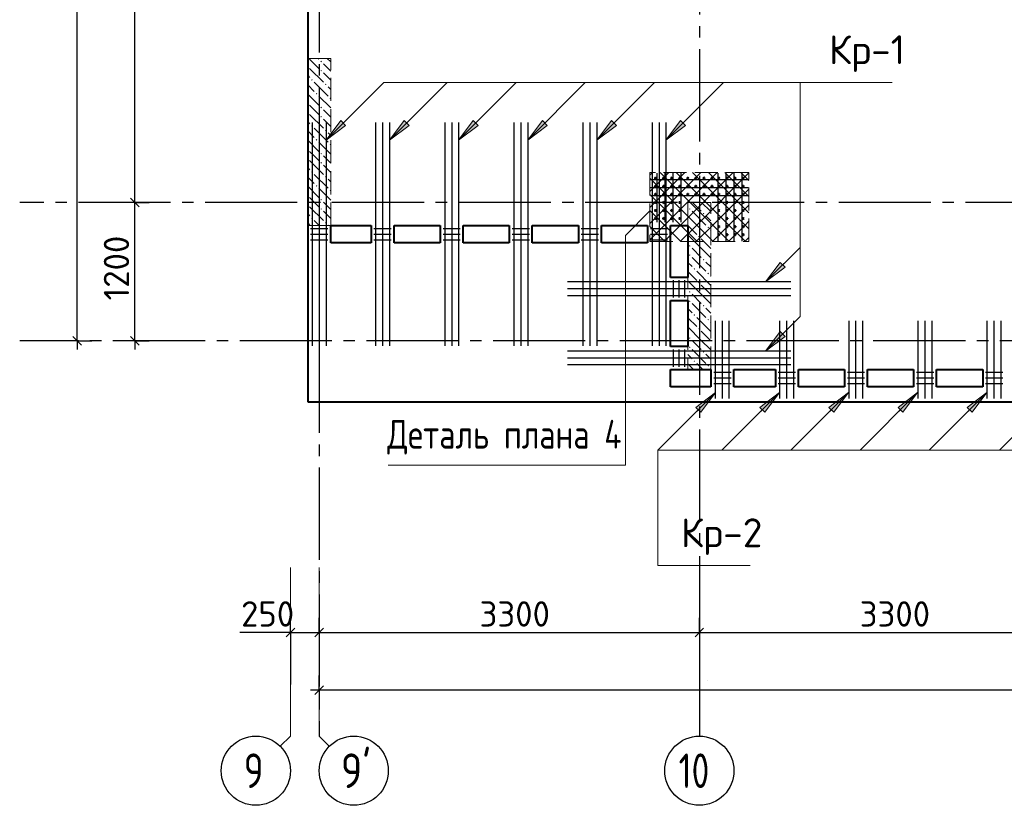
# Model space of a CAD drawing. Header units: millimetres. Extents: x 40580 to 1930067, y -240640 to 81020.
# Tile 53 of 256: x 337896 to 346444, y -223682 to -216867. Entities that reach past the tile are written whole.
import ezdxf

# ---------------------------------------------------------------- set-up
doc = ezdxf.new("R2010")
doc.units = ezdxf.units.MM
for name, pattern in [('______2', [270, 200, -70]), ('______5', [1100, 800, -100, 100, -100]), ('CENTER', [2, 1.25, -0.25, 0.25, -0.25])]:
    doc.linetypes.add(name, pattern=pattern)
for name, color, linetype, lineweight in [('S1 Стержни арматуры фон', 7, 'Continuous', 25), ('Standard', 7, 'Continuous', 25), ('Вспомогательная арматура', 52, 'Continuous', 25), ('ОСИ', 7, 'CENTER', 15), ('Основная', 7, 'Continuous', 40), ('Позиционная метка номер позиции', 7, 'Continuous', 13), ('Поперечное армирование AW фон', 7, 'Continuous', 25), ('Примечания', 7, 'Continuous', 13)]:
    doc.layers.add(name, color=color, linetype=linetype, lineweight=lineweight)
doc.layers.add('ЖБ Пилон', color=7, linetype='______2', lineweight=13, true_color=0xa0a0a0)
doc.layers.add('Размерная выноска', color=7, linetype='Continuous')
doc.styles.add('GOST 2.304', font='isocpeur.ttf', dxfattribs={"width": 0.8})
doc.styles.add('ISOCPEUR', font='isocpeur.ttf')

msp = doc.modelspace()

# ---------------------------------------------------------------- hatches: boundary and pattern name
at = {"layer": 'ЖБ Пилон', "linetype": 'Continuous', "lineweight": -3, "transparency": 33554687}
for points in [[(340396.1, -217265.7), (340399.5, -217269.2), (340396.1, -217272.6)], [(340506.5, -217229.2), (340513, -217222.7), (340519.5, -217229.2), (340513, -217235.7)], [(340506.5, -217309.2), (340513, -217302.7), (340519.5, -217309.2), (340513, -217315.7)], [(340426.5, -217389.2), (340433, -217382.7), (340439.5, -217389.2), (340433, -217395.7)], [(340546.5, -217429.2), (340553, -217422.7), (340559.5, -217429.2), (340553, -217435.7)], [(340466.5, -217509.2), (340473, -217502.7), (340479.5, -217509.2), (340473, -217515.7)], [(340396.1, -217585.7), (340399.5, -217589.2), (340396.1, -217592.6)], [(340586.5, -217549.2), (340593, -217542.7), (340596.1, -217545.7), (340596.1, -217552.6), (340593, -217555.7)], [(340396.1, -217665.7), (340399.5, -217669.2), (340396.1, -217672.6)], [(340506.5, -217629.2), (340513, -217622.7), (340519.5, -217629.2), (340513, -217635.7)], [(340506.5, -217709.2), (340513, -217702.7), (340519.5, -217709.2), (340513, -217715.7)], [(340426.5, -217789.2), (340433, -217782.7), (340439.5, -217789.2), (340433, -217795.7)], [(340546.5, -217829.2), (340553, -217822.7), (340559.5, -217829.2), (340553, -217835.7)], [(340466.5, -217909.2), (340473, -217902.7), (340479.5, -217909.2), (340473, -217915.7)], [(340586.5, -217949.2), (340593, -217942.7), (340596.1, -217945.7), (340596.1, -217952.6), (340593, -217955.7)], [(340396.1, -217985.7), (340399.5, -217989.2), (340396.1, -217992.6)], [(340506.5, -218029.2), (340513, -218022.7), (340519.5, -218029.2), (340513, -218035.7)], [(340396.1, -218065.7), (340399.5, -218069.2), (340396.1, -218072.6)], [(340506.5, -218109.2), (340513, -218102.7), (340519.5, -218109.2), (340513, -218115.7)], [(340426.5, -218189.2), (340433, -218182.7), (340439.5, -218189.2), (340433, -218195.7)], [(340466.5, -218309.2), (340473, -218302.7), (340479.5, -218309.2), (340473, -218315.7)], [(340546.5, -218229.2), (340553, -218222.7), (340559.5, -218229.2), (340553, -218235.7)], [(340396.1, -218385.7), (340399.5, -218389.2), (340396.1, -218392.6)], [(340586.5, -218349.2), (340593, -218342.7), (340596.1, -218345.7), (340596.1, -218352.6), (340593, -218355.7)], [(340396.1, -218465.7), (340399.5, -218469.2), (340396.1, -218472.6)], [(340506.5, -218429.2), (340513, -218422.7), (340519.5, -218429.2), (340513, -218435.7)], [(340506.5, -218509.2), (340513, -218502.7), (340519.5, -218509.2), (340513, -218515.7)], [(343706.5, -218509.2), (343713, -218502.7), (343719.5, -218509.2), (343713, -218515.7)], [(343826.5, -218549.2), (343833, -218542.7), (343839.5, -218549.2), (343833, -218555.7)], [(340426.5, -218589.2), (340433, -218582.7), (340439.5, -218589.2), (340433, -218595.7)], [(340546.5, -218629.2), (340553, -218622.7), (340559.5, -218629.2), (340553, -218635.7)], [(343746.5, -218629.2), (343753, -218622.7), (343759.5, -218629.2), (343753, -218635.7)], [(343866.5, -218669.2), (343873, -218662.7), (343879.5, -218669.2), (343873, -218675.7)], [(343786.5, -218749.2), (343793, -218742.7), (343799.5, -218749.2), (343793, -218755.7)], [(343706.5, -218829.2), (343713, -218822.7), (343719.5, -218829.2), (343713, -218835.7)], [(343706.5, -218909.2), (343713, -218902.7), (343719.5, -218909.2), (343713, -218915.7)], [(343826.5, -218949.2), (343833, -218942.7), (343839.5, -218949.2), (343833, -218955.7)], [(343746.5, -219029.2), (343753, -219022.7), (343759.5, -219029.2), (343753, -219035.7)], [(343866.5, -219069.2), (343873, -219062.7), (343879.5, -219069.2), (343873, -219075.7)], [(343786.5, -219149.2), (343793, -219142.7), (343799.5, -219149.2), (343793, -219155.7)], [(343706.5, -219229.2), (343713, -219222.7), (343719.5, -219229.2), (343713, -219235.7)], [(343706.5, -219309.2), (343713, -219302.7), (343719.5, -219309.2), (343713, -219315.7)], [(343826.5, -219349.2), (343833, -219342.7), (343839.5, -219349.2), (343833, -219355.7)], [(343746.5, -219429.2), (343753, -219422.7), (343759.5, -219429.2), (343753, -219435.7)], [(343866.5, -219469.2), (343873, -219462.7), (343879.5, -219469.2), (343873, -219475.7)], [(343786.5, -219549.2), (343793, -219542.7), (343799.5, -219549.2), (343793, -219555.7)], [(343706.5, -219629.2), (343713, -219622.7), (343719.5, -219629.2), (343713, -219635.7)], [(343706.5, -219709.2), (343713, -219702.7), (343719.5, -219709.2), (343713, -219715.7)], [(343826.5, -219749.2), (343833, -219742.7), (343839.5, -219749.2), (343833, -219755.7)], [(343746.5, -219829.2), (343753, -219822.7), (343759.5, -219829.2), (343753, -219835.7)], [(343866.5, -219869.2), (343873, -219862.7), (343879.5, -219869.2), (343873, -219875.7)]]:
    msp.add_hatch(color=7, dxfattribs=at).paths.add_polyline_path(points, flags=16)
at = {"layer": 'Позиционная метка номер позиции', "linetype": 'Continuous', "lineweight": 13, "transparency": 33554687}
for points in [[(340725.8, -217784.6), (340556.1, -217911.9), (340683.4, -217742.2)], [(340725.8, -217784.6), (340556.1, -217911.9), (340683.4, -217742.2)], [(341275.8, -217784.6), (341106.1, -217911.9), (341233.4, -217742.2)], [(341875.8, -217784.6), (341706.1, -217911.9), (341833.4, -217742.2)], [(342475.8, -217784.6), (342306.1, -217911.9), (342433.4, -217742.2)], [(343075.8, -217784.6), (342906.1, -217911.9), (343033.4, -217742.2)], [(343675.8, -217784.6), (343506.1, -217911.9), (343633.4, -217742.2)], [(344540.8, -219015), (344371.1, -219142.3), (344498.4, -218972.6)], [(344540.8, -219615), (344371.1, -219742.3), (344498.4, -219572.6)], [(344540.8, -219615), (344371.1, -219742.3), (344498.4, -219572.6)], [(343766.4, -220229.9), (343936.1, -220102.6), (343808.8, -220272.3)], [(344321.4, -220229.9), (344491.1, -220102.6), (344363.8, -220272.3)], [(344921.4, -220229.9), (345091.1, -220102.6), (344963.8, -220272.3)], [(345521.4, -220229.9), (345691.1, -220102.6), (345563.8, -220272.3)], [(346121.4, -220229.9), (346291.1, -220102.6), (346163.8, -220272.3)]]:
    msp.add_hatch(color=7, dxfattribs=at).paths.add_polyline_path(points, flags=16)

# ---------------------------------------------------------------- linework, layer by layer
at = {"color": 7, "linetype": 'Continuous', "lineweight": 50, "transparency": 33554687}
for centre in [(343416.1, -218242.3), (343486.1, -218242.3), (343556.1, -218242.3), (343626.1, -218242.3), (343696.1, -218242.3), (343766.1, -218242.3), (343836.1, -218242.3), (343906.1, -218242.3), (343966.1, -218242.3), (344036.1, -218242.3), (344106.1, -218242.3), (344176.1, -218242.3), (343416.1, -218312.3), (343416.1, -218382.3), (343486.1, -218312.3), (343486.1, -218382.3), (343556.1, -218312.3), (343556.1, -218382.3), (343626.1, -218312.3), (343626.1, -218382.3), (343696.1, -218312.3), (343696.1, -218382.3), (343766.1, -218312.3), (343766.1, -218382.3), (343836.1, -218312.3), (343836.1, -218382.3), (343906.1, -218312.3), (343906.1, -218382.3), (343966.1, -218312.3), (343966.1, -218382.3), (344036.1, -218312.3), (344036.1, -218382.3), (344106.1, -218312.3), (344106.1, -218382.3), (344176.1, -218312.3), (344176.1, -218382.3), (343416.1, -218452.3), (343486.1, -218452.3), (343556.1, -218452.3), (343626.1, -218452.3), (343966.1, -218452.3), (344036.1, -218452.3), (344106.1, -218452.3), (344176.1, -218452.3), (343416.1, -218522.3), (343486.1, -218522.3), (343556.1, -218522.3), (343626.1, -218522.3), (343966.1, -218522.3), (344036.1, -218522.3), (344106.1, -218522.3), (344176.1, -218522.3), (343416.1, -218592.3), (343486.1, -218592.3), (343556.1, -218592.3), (343626.1, -218592.3), (343966.1, -218592.3), (344036.1, -218592.3), (344106.1, -218592.3), (344176.1, -218592.3), (343966.1, -218662.3), (343966.1, -218732.3), (344036.1, -218662.3), (344036.1, -218732.3), (344106.1, -218662.3), (344106.1, -218732.3), (344176.1, -218662.3), (344176.1, -218732.3)]:
    msp.add_circle(centre, 5, dxfattribs=at)
at = {"layer": 'S1 Стержни арматуры фон', "color": 7, "linetype": 'Continuous', "lineweight": -3, "transparency": 33554687}
for p, q in [((340436.1, -217758.3), (340436.1, -219696.3)), ((340436.1, -217758.3), (340436.1, -219696.3)), ((340496.1, -217758.3), (340496.1, -219696.3)), ((340496.1, -217758.3), (340496.1, -219696.3)), ((340556.1, -217758.3), (340556.1, -219696.3)), ((340556.1, -217758.3), (340556.1, -219696.3)), ((340986.1, -217758.3), (340986.1, -219696.3)), ((340986.1, -217758.3), (340986.1, -219696.3)), ((341046.1, -217758.3), (341046.1, -219696.3)), ((341046.1, -217758.3), (341046.1, -219696.3)), ((341106.1, -217758.3), (341106.1, -219696.3)), ((341106.1, -217758.3), (341106.1, -219696.3)), ((341586.1, -217758.3), (341586.1, -219696.3)), ((341586.1, -217758.3), (341586.1, -219696.3)), ((341646.1, -217758.3), (341646.1, -219696.3)), ((341646.1, -217758.3), (341646.1, -219696.3)), ((341706.1, -217758.3), (341706.1, -219696.3)), ((341706.1, -217758.3), (341706.1, -219696.3)), ((342186.1, -217758.3), (342186.1, -219696.3)), ((342186.1, -217758.3), (342186.1, -219696.3)), ((342246.1, -217758.3), (342246.1, -219696.3)), ((342246.1, -217758.3), (342246.1, -219696.3)), ((342306.1, -217758.3), (342306.1, -219696.3)), ((342306.1, -217758.3), (342306.1, -219696.3)), ((342786.1, -217758.3), (342786.1, -219696.3)), ((342786.1, -217758.3), (342786.1, -219696.3)), ((342846.1, -217758.3), (342846.1, -219696.3)), ((342846.1, -217758.3), (342846.1, -219696.3)), ((342906.1, -217758.3), (342906.1, -219696.3)), ((342906.1, -217758.3), (342906.1, -219696.3)), ((343386.1, -217758.3), (343386.1, -219696.3)), ((343386.1, -217758.3), (343386.1, -219696.3)), ((343446.1, -217758.3), (343446.1, -219696.3)), ((343446.1, -217758.3), (343446.1, -219696.3)), ((343506.1, -217758.3), (343506.1, -219696.3)), ((343506.1, -217758.3), (343506.1, -219696.3)), ((344590.1, -219142.3), (342652.1, -219142.3)), ((344590.1, -219142.3), (342652.1, -219142.3)), ((344590.1, -219202.3), (342652.1, -219202.3)), ((344590.1, -219202.3), (342652.1, -219202.3)), ((344590.1, -219262.3), (342652.1, -219262.3)), ((344590.1, -219262.3), (342652.1, -219262.3)), ((343936.1, -220152.2), (343936.1, -219480.2)), ((343996.1, -220152.2), (343996.1, -219480.2)), ((344056.1, -220152.2), (344056.1, -219480.2)), ((344496.1, -220152.2), (344496.1, -219480.2)), ((344556.1, -220152.2), (344556.1, -219480.2)), ((344616.1, -220152.2), (344616.1, -219480.2)), ((345096.1, -220152.2), (345096.1, -219480.2)), ((345156.1, -220152.2), (345156.1, -219480.2)), ((345216.1, -220152.2), (345216.1, -219480.2)), ((345696.1, -220152.2), (345696.1, -219480.2)), ((345756.1, -220152.2), (345756.1, -219480.2)), ((345816.1, -220152.2), (345816.1, -219480.2)), ((346296.1, -220152.2), (346296.1, -219480.2)), ((346356.1, -220152.2), (346356.1, -219480.2)), ((346416.1, -220152.2), (346416.1, -219480.2)), ((344590.1, -219742.3), (342652.1, -219742.3)), ((344590.1, -219742.3), (342652.1, -219742.3)), ((344590.1, -219802.3), (342652.1, -219802.3)), ((344590.1, -219802.3), (342652.1, -219802.3)), ((344590.1, -219862.3), (342652.1, -219862.3)), ((344590.1, -219862.3), (342652.1, -219862.3))]:
    msp.add_line(p, q, dxfattribs=at)
at = {"layer": 'Standard', "color": 7, "linetype": 'Continuous', "lineweight": -3, "transparency": 33554687}
for p, q in [((338896.1, -218452.3), (338896.1, -212952.3)), ((338396.1, -219652.3), (338396.1, -219727.3)), ((338896.1, -219652.3), (338896.1, -219727.3)), ((340246.1, -222182.3), (340171.1, -222182.3)), ((340246.1, -222182.3), (340496.1, -222182.3)), ((340496.1, -222182.3), (343796.1, -222182.3)), ((343796.1, -222182.3), (347096.1, -222182.3)), ((340496.1, -222682.3), (340421.1, -222682.3)), ((382576.1, -222682.3), (340496.1, -222682.3))]:
    msp.add_line(p, q, dxfattribs=at)
at = {"layer": 'Standard', "color": 251, "linetype": 'Continuous', "lineweight": -3, "true_color": 0x656565, "transparency": 33554687}
for p, q in [((338896.1, -218452.3), (338771.1, -218452.3)), ((338896.1, -218452.3), (339021.1, -218452.3)), ((338896.1, -218452.3), (338896.1, -218452.3)), ((338396.1, -219652.3), (338271.1, -219652.3)), ((338396.1, -219652.3), (338521.1, -219652.3)), ((338396.1, -219652.3), (338396.1, -219652.3)), ((338896.1, -219652.3), (338771.1, -219652.3)), ((338896.1, -219652.3), (339021.1, -219652.3)), ((338896.1, -219652.3), (338896.1, -219652.3)), ((340246.1, -222182.3), (340246.1, -222057.3)), ((340496.1, -222182.3), (340496.1, -222057.3)), ((343796.1, -222182.3), (343796.1, -222057.3)), ((340246.1, -222182.3), (340246.1, -222307.3)), ((340246.1, -222182.3), (340246.1, -222634.5)), ((340496.1, -222182.3), (340496.1, -222307.3)), ((340496.1, -222182.3), (340496.1, -222634.5)), ((343796.1, -222182.3), (343796.1, -222307.3)), ((343796.1, -222182.3), (343796.1, -222634.5)), ((340496.1, -222682.3), (340496.1, -222557.3)), ((340496.1, -222682.3), (340496.1, -222807.3)), ((340496.1, -222682.3), (340496.1, -222682.3))]:
    msp.add_line(p, q, dxfattribs=at)
at = {"layer": 'Standard', "color": 7, "linetype": 'Continuous', "lineweight": 25, "transparency": 33554687}
for p, q in [((338933.6, -218489.8), (338858.6, -218414.8)), ((338433.6, -219689.8), (338358.6, -219614.8)), ((338933.6, -219689.8), (338858.6, -219614.8)), ((340208.6, -222219.8), (340283.6, -222144.8)), ((340458.6, -222219.8), (340533.6, -222144.8)), ((343758.6, -222219.8), (343833.6, -222144.8)), ((340533.6, -222644.8), (340458.6, -222719.8))]:
    msp.add_line(p, q, dxfattribs=at)
at = {"layer": 'Standard', "color": 7, "linetype": 'Continuous', "lineweight": 13, "transparency": 33554687}
for p, q in [((340246.1, -223082.3), (340246.1, -221620.3)), ((340496.1, -223082.3), (340496.1, -221620.3)), ((340246.1, -223082.3), (340158.2, -223170.2)), ((340496.1, -223082.3), (340584, -223170.2))]:
    msp.add_line(p, q, dxfattribs=at)
at = {"layer": 'Standard', "color": 7, "linetype": 'Continuous', "lineweight": -3, "transparency": 33554687}
for points in [[(338396.1, -219652.3), (338396.1, -210815.9), (338396.1, -210815.9), (338396.1, -201152.3)], [(338896.1, -219652.3), (338896.1, -219397), (338896.1, -219397), (338896.1, -218452.3)]]:
    msp.add_lwpolyline(points, dxfattribs=at)
at = {"layer": 'Вспомогательная арматура', "color": 7, "linetype": 'Continuous', "lineweight": 25, "transparency": 33554687}
for p, q in [((343426.1, -218197.3), (343426.1, -218622.3)), ((343496.1, -218197.3), (343496.1, -218622.3)), ((343566.1, -218197.3), (343566.1, -218622.3)), ((343636.1, -218197.3), (343636.1, -218622.3)), ((343956.1, -218197.3), (343956.1, -218787.3)), ((344026.1, -218197.3), (344026.1, -218787.3)), ((344096.1, -218197.3), (344096.1, -218787.3)), ((344166.1, -218197.3), (344166.1, -218787.3)), ((343371.1, -218252.3), (344221.1, -218252.3)), ((343371.1, -218322.3), (344221.1, -218322.3)), ((343371.1, -218392.3), (344221.1, -218392.3))]:
    msp.add_line(p, q, dxfattribs=at)
at = {"layer": 'ЖБ Пилон', "color": 253, "linetype": '______2', "lineweight": 13, "true_color": 0xa0a0a0, "transparency": 33554687}
for p, q in [((340396.1, -217202.3), (340396.1, -218652.3)), ((340596.1, -217202.3), (340396.1, -217202.3)), ((340596.1, -218652.3), (340596.1, -217202.3)), ((343696.1, -218452.3), (343696.1, -219902.3)), ((343896.1, -218452.3), (343696.1, -218452.3)), ((343896.1, -219902.3), (343896.1, -218452.3)), ((340396.1, -218652.3), (340596.1, -218652.3))]:
    msp.add_line(p, q, dxfattribs=at)
at = {"layer": 'ЖБ Пилон', "color": 9, "linetype": 'Continuous', "lineweight": -3, "true_color": 0xc7c7c7, "transparency": 33554687}
for p, q in [((340453, -217249.2), (340413, -217209.2)), ((340493, -217289.2), (340453, -217249.2)), ((340486.2, -217202.3), (340493, -217209.2)), ((340533, -217249.2), (340596.1, -217312.2)), ((340596.1, -217232.2), (340566.2, -217202.3)), ((340396.1, -217352.2), (340413, -217369.2)), ((340413, -217289.2), (340533, -217409.2)), ((340533, -217329.2), (340596.1, -217392.2)), ((340396.1, -217432.2), (340453, -217489.2)), ((340453, -217409.2), (340573, -217529.2)), ((340396.1, -217512.2), (340493, -217609.2)), ((340596.1, -217632.2), (340493, -217529.2)), ((340596.1, -217472.2), (340573, -217449.2)), ((340453, -217649.2), (340413, -217609.2)), ((340413, -217689.2), (340533, -217809.2)), ((340493, -217689.2), (340453, -217649.2)), ((340533, -217649.2), (340596.1, -217712.2)), ((340396.1, -217752.2), (340413, -217769.2)), ((340533, -217729.2), (340596.1, -217792.2)), ((340396.1, -217832.2), (340453, -217889.2)), ((340453, -217809.2), (340573, -217929.2)), ((340596.1, -217872.2), (340573, -217849.2)), ((340396.1, -217912.2), (340493, -218009.2)), ((340596.1, -218032.2), (340493, -217929.2)), ((340453, -218049.2), (340413, -218009.2)), ((340413, -218089.2), (340533, -218209.2)), ((340493, -218089.2), (340453, -218049.2)), ((340533, -218049.2), (340596.1, -218112.2)), ((340533, -218129.2), (340596.1, -218192.2)), ((340396.1, -218152.2), (340413, -218169.2)), ((340453, -218209.2), (340573, -218329.2)), ((340396.1, -218232.2), (340453, -218289.2)), ((340596.1, -218272.2), (340573, -218249.2)), ((340396.1, -218312.2), (340493, -218409.2)), ((340596.1, -218432.2), (340493, -218329.2)), ((340453, -218449.2), (340413, -218409.2)), ((340493, -218489.2), (340453, -218449.2)), ((340533, -218449.2), (340596.1, -218512.2)), ((343736.2, -218452.3), (343813, -218529.2)), ((343816.2, -218452.3), (343893, -218529.2)), ((340396.1, -218552.2), (340413, -218569.2)), ((340413, -218489.2), (340533, -218609.2)), ((340533, -218529.2), (340596.1, -218592.2)), ((343733, -218529.2), (343853, -218649.2)), ((340396.1, -218632.2), (340416.2, -218652.3)), ((340453, -218609.2), (340496.2, -218652.3)), ((343696.1, -218572.2), (343733, -218609.2)), ((343893, -218609.2), (343853, -218569.2)), ((343896.1, -218612.2), (343893, -218609.2)), ((340576.2, -218652.3), (340573, -218649.2)), ((343696.1, -218652.2), (343773, -218729.2)), ((343893, -218769.2), (343773, -218649.2)), ((343893, -218689.2), (343896.1, -218692.2)), ((343813, -218849.2), (343696.1, -218732.2)), ((343813, -218769.2), (343893, -218849.2)), ((343893, -218769.2), (343896.1, -218772.2)), ((343733, -218849.2), (343813, -218929.2)), ((343813, -218849.2), (343893, -218929.2)), ((343893, -218849.2), (343896.1, -218852.2)), ((343696.1, -218972.2), (343733, -219009.2)), ((343733, -218929.2), (343853, -219049.2)), ((343893, -219009.2), (343853, -218969.2)), ((343696.1, -219052.2), (343773, -219129.2)), ((343893, -219169.2), (343773, -219049.2)), ((343896.1, -219012.2), (343893, -219009.2)), ((343813, -219249.2), (343696.1, -219132.2)), ((343893, -219089.2), (343896.1, -219092.2)), ((343813, -219169.2), (343893, -219249.2)), ((343893, -219169.2), (343896.1, -219172.2)), ((343733, -219249.2), (343813, -219329.2)), ((343813, -219249.2), (343893, -219329.2)), ((343893, -219249.2), (343896.1, -219252.2)), ((343696.1, -219372.2), (343733, -219409.2)), ((343733, -219329.2), (343853, -219449.2)), ((343893, -219409.2), (343853, -219369.2)), ((343896.1, -219412.2), (343893, -219409.2)), ((343696.1, -219452.2), (343773, -219529.2)), ((343893, -219569.2), (343773, -219449.2)), ((343893, -219489.2), (343896.1, -219492.2)), ((343813, -219649.2), (343696.1, -219532.2)), ((343813, -219569.2), (343893, -219649.2)), ((343893, -219569.2), (343896.1, -219572.2)), ((343733, -219649.2), (343813, -219729.2)), ((343813, -219649.2), (343893, -219729.2)), ((343893, -219649.2), (343896.1, -219652.2)), ((343733, -219729.2), (343853, -219849.2)), ((343696.1, -219772.2), (343733, -219809.2)), ((343893, -219809.2), (343853, -219769.2)), ((343896.1, -219812.2), (343893, -219809.2)), ((343696.1, -219852.2), (343746.2, -219902.3)), ((343826.2, -219902.3), (343773, -219849.2)), ((343893, -219889.2), (343896.1, -219892.2))]:
    msp.add_line(p, q, dxfattribs=at)
at = {"layer": 'ОСИ', "color": 8, "linetype": '______5', "lineweight": -3, "transparency": 33554687}
for p, q in [((340496.1, -204252.3), (340496.1, -223082.3)), ((343796.1, -205022.3), (343796.1, -223082.3)), ((383206.1, -218452.3), (337896.1, -218452.3)), ((383506.1, -219652.3), (337896.1, -219652.3)), ((343869.9, -222596.2), (343869.9, -222596.2))]:
    msp.add_line(p, q, dxfattribs=at)
at = {"layer": 'ОСИ', "color": 7, "linetype": 'Continuous', "lineweight": -3, "transparency": 33554687}
for centre in [(339946.1, -223382.3), (340796.1, -223382.3), (343796.1, -223382.3)]:
    msp.add_circle(centre, 300, dxfattribs=at)
at = {"layer": 'Основная', "transparency": 33554687}
for p, q in [((340396.1, -205552.3), (340396.1, -220182.3)), ((340596.1, -218802.3), (340596.1, -218652.3)), ((340596.1, -218652.3), (340946.1, -218652.3)), ((340946.1, -218652.3), (340946.1, -218802.3)), ((341146.1, -218802.3), (341146.1, -218652.3)), ((341146.1, -218652.3), (341546.1, -218652.3)), ((341546.1, -218652.3), (341546.1, -218802.3)), ((341746.1, -218802.3), (341746.1, -218652.3)), ((341746.1, -218652.3), (342146.1, -218652.3)), ((342146.1, -218652.3), (342146.1, -218802.3)), ((342346.1, -218802.3), (342346.1, -218652.3)), ((342346.1, -218652.3), (342746.1, -218652.3)), ((342746.1, -218652.3), (342746.1, -218802.3)), ((342946.1, -218802.3), (342946.1, -218652.3)), ((342946.1, -218652.3), (343346.1, -218652.3)), ((343346.1, -218652.3), (343346.1, -218802.3)), ((343546.1, -219102.3), (343546.1, -218652.3)), ((343546.1, -218652.3), (343696.1, -218652.3)), ((343696.1, -218652.3), (343696.1, -219102.3)), ((340946.1, -218802.3), (340596.1, -218802.3)), ((341546.1, -218802.3), (341146.1, -218802.3)), ((342146.1, -218802.3), (341746.1, -218802.3)), ((342746.1, -218802.3), (342346.1, -218802.3)), ((343346.1, -218802.3), (342946.1, -218802.3)), ((343696.1, -219102.3), (343546.1, -219102.3)), ((343546.1, -219702.3), (343546.1, -219302.3)), ((343546.1, -219302.3), (343696.1, -219302.3)), ((343696.1, -219302.3), (343696.1, -219702.3)), ((343696.1, -219702.3), (343546.1, -219702.3)), ((343546.1, -220052.3), (343546.1, -219902.3)), ((343546.1, -219902.3), (343896.1, -219902.3)), ((343696.1, -219902.3), (343896.1, -219902.3)), ((343896.1, -219902.3), (343896.1, -220052.3)), ((344096.1, -220052.3), (344096.1, -219902.3)), ((344096.1, -219902.3), (344456.1, -219902.3)), ((344456.1, -219902.3), (344456.1, -220052.3)), ((344656.1, -220052.3), (344656.1, -219902.3)), ((344656.1, -219902.3), (345056.1, -219902.3)), ((345056.1, -219902.3), (345056.1, -220052.3)), ((345256.1, -220052.3), (345256.1, -219902.3)), ((345256.1, -219902.3), (345656.1, -219902.3)), ((345656.1, -219902.3), (345656.1, -220052.3)), ((345856.1, -220052.3), (345856.1, -219902.3)), ((345856.1, -219902.3), (346256.1, -219902.3)), ((346256.1, -219902.3), (346256.1, -220052.3)), ((343896.1, -220052.3), (343546.1, -220052.3)), ((344456.1, -220052.3), (344096.1, -220052.3)), ((345056.1, -220052.3), (344656.1, -220052.3)), ((345656.1, -220052.3), (345256.1, -220052.3)), ((346256.1, -220052.3), (345856.1, -220052.3)), ((340396.1, -220182.3), (361536.1, -220182.3))]:
    msp.add_line(p, q, dxfattribs=at)
at = {"layer": 'Позиционная метка номер позиции', "color": 7, "linetype": 'Continuous', "lineweight": 13, "transparency": 33554687}
for p, q in [((340556.1, -217911.9), (341056.1, -217411.9)), ((341106.1, -217911.9), (341606.1, -217411.9)), ((341706.1, -217911.9), (342206.1, -217411.9)), ((342306.1, -217911.9), (342806.1, -217411.9)), ((342906.1, -217911.9), (343406.1, -217411.9)), ((343506.1, -217911.9), (344006.1, -217411.9)), ((340556.1, -217911.9), (340683.4, -217742.2)), ((340556.1, -217911.9), (340683.4, -217742.2)), ((340725.8, -217784.6), (340556.1, -217911.9)), ((340725.8, -217784.6), (340556.1, -217911.9)), ((340683.4, -217742.2), (340725.8, -217784.6)), ((340683.4, -217742.2), (340725.8, -217784.6)), ((340704.6, -217763.4), (340715.2, -217752.8)), ((340704.6, -217763.4), (340715.2, -217752.8)), ((341106.1, -217911.9), (341233.4, -217742.2)), ((341275.8, -217784.6), (341106.1, -217911.9)), ((341233.4, -217742.2), (341275.8, -217784.6)), ((341254.6, -217763.4), (341265.2, -217752.8)), ((341706.1, -217911.9), (341833.4, -217742.2)), ((341875.8, -217784.6), (341706.1, -217911.9)), ((341833.4, -217742.2), (341875.8, -217784.6)), ((341854.6, -217763.4), (341865.2, -217752.8)), ((342306.1, -217911.9), (342433.4, -217742.2)), ((342475.8, -217784.6), (342306.1, -217911.9)), ((342433.4, -217742.2), (342475.8, -217784.6)), ((342454.6, -217763.4), (342465.2, -217752.8)), ((342906.1, -217911.9), (343033.4, -217742.2)), ((343075.8, -217784.6), (342906.1, -217911.9)), ((343033.4, -217742.2), (343075.8, -217784.6)), ((343054.6, -217763.4), (343065.2, -217752.8)), ((343506.1, -217911.9), (343633.4, -217742.2)), ((343675.8, -217784.6), (343506.1, -217911.9)), ((343633.4, -217742.2), (343675.8, -217784.6)), ((343654.6, -217763.4), (343665.2, -217752.8)), ((340556.1, -217911.9), (340556.1, -217911.9)), ((340556.1, -217911.9), (340556.1, -217911.9)), ((340556.1, -217911.9), (340556.1, -217911.9)), ((340556.1, -217911.9), (340556.1, -217911.9)), ((340556.1, -217911.9), (340556.1, -217911.9)), ((340556.1, -217911.9), (340556.1, -217911.9)), ((341106.1, -217911.9), (341106.1, -217911.9)), ((341106.1, -217911.9), (341106.1, -217911.9)), ((341106.1, -217911.9), (341106.1, -217911.9)), ((341706.1, -217911.9), (341706.1, -217911.9)), ((341706.1, -217911.9), (341706.1, -217911.9)), ((341706.1, -217911.9), (341706.1, -217911.9)), ((342306.1, -217911.9), (342306.1, -217911.9)), ((342306.1, -217911.9), (342306.1, -217911.9)), ((342306.1, -217911.9), (342306.1, -217911.9)), ((342906.1, -217911.9), (342906.1, -217911.9)), ((342906.1, -217911.9), (342906.1, -217911.9)), ((342906.1, -217911.9), (342906.1, -217911.9)), ((343506.1, -217911.9), (343506.1, -217911.9)), ((343506.1, -217911.9), (343506.1, -217911.9)), ((343506.1, -217911.9), (343506.1, -217911.9)), ((344371.1, -219142.3), (344671.1, -218842.3)), ((344371.1, -219142.3), (344498.4, -218972.6)), ((344498.4, -218972.6), (344540.8, -219015)), ((344519.6, -218993.8), (344530.2, -218983.2)), ((344540.8, -219015), (344371.1, -219142.3)), ((344371.1, -219142.3), (344371.1, -219142.3)), ((344371.1, -219142.3), (344371.1, -219142.3)), ((344371.1, -219142.3), (344371.1, -219142.3)), ((344371.1, -219742.3), (344671.1, -219442.3)), ((344371.1, -219742.3), (344498.4, -219572.6)), ((344371.1, -219742.3), (344498.4, -219572.6)), ((344498.4, -219572.6), (344540.8, -219615)), ((344498.4, -219572.6), (344540.8, -219615)), ((344519.6, -219593.8), (344530.2, -219583.2)), ((344519.6, -219593.8), (344530.2, -219583.2)), ((344540.8, -219615), (344371.1, -219742.3)), ((344540.8, -219615), (344371.1, -219742.3)), ((344371.1, -219742.3), (344371.1, -219742.3)), ((344371.1, -219742.3), (344371.1, -219742.3)), ((344371.1, -219742.3), (344371.1, -219742.3)), ((344371.1, -219742.3), (344371.1, -219742.3)), ((344371.1, -219742.3), (344371.1, -219742.3)), ((344371.1, -219742.3), (344371.1, -219742.3)), ((343766.4, -220229.9), (343936.1, -220102.6)), ((343936.1, -220102.6), (343808.8, -220272.3)), ((343936.1, -220102.6), (343936.1, -220102.6)), ((343936.1, -220102.6), (343936.1, -220102.6)), ((343936.1, -220102.6), (343936.1, -220102.6)), ((344321.4, -220229.9), (344491.1, -220102.6)), ((344491.1, -220102.6), (344363.8, -220272.3)), ((344491.1, -220102.6), (344491.1, -220102.6)), ((344491.1, -220102.6), (344491.1, -220102.6)), ((344491.1, -220102.6), (344491.1, -220102.6)), ((344921.4, -220229.9), (345091.1, -220102.6)), ((345091.1, -220102.6), (344963.8, -220272.3)), ((345091.1, -220102.6), (345091.1, -220102.6)), ((345091.1, -220102.6), (345091.1, -220102.6)), ((345091.1, -220102.6), (345091.1, -220102.6)), ((345521.4, -220229.9), (345691.1, -220102.6)), ((345691.1, -220102.6), (345563.8, -220272.3)), ((345691.1, -220102.6), (345691.1, -220102.6)), ((345691.1, -220102.6), (345691.1, -220102.6)), ((345691.1, -220102.6), (345691.1, -220102.6)), ((346121.4, -220229.9), (346291.1, -220102.6)), ((346291.1, -220102.6), (346163.8, -220272.3)), ((346291.1, -220102.6), (346291.1, -220102.6)), ((346291.1, -220102.6), (346291.1, -220102.6)), ((346291.1, -220102.6), (346291.1, -220102.6)), ((343808.8, -220272.3), (343766.4, -220229.9)), ((343787.6, -220251.1), (343777, -220261.7)), ((344363.8, -220272.3), (344321.4, -220229.9)), ((344342.6, -220251.1), (344332, -220261.7)), ((344963.8, -220272.3), (344921.4, -220229.9)), ((344942.6, -220251.1), (344932, -220261.7)), ((345563.8, -220272.3), (345521.4, -220229.9)), ((345542.6, -220251.1), (345532, -220261.7)), ((346163.8, -220272.3), (346121.4, -220229.9)), ((346142.6, -220251.1), (346132, -220261.7))]:
    msp.add_line(p, q, dxfattribs=at)
for points in [[(340556.1, -217911.9), (341056.1, -217411.9), (344671.1, -217411.9)], [(344371.1, -219742.3), (344671.1, -219442.3), (344671.1, -217411.9), (345471.1, -217411.9)], [(347456.1, -220102.6), (346956.1, -220602.6), (343436.1, -220602.6)], [(344491.1, -220102.6), (343991.1, -220602.6), (343436.1, -220602.6)], [(343936.1, -220102.6), (343436.1, -220602.6), (343436.1, -221602.6), (344236.1, -221602.6)], [(345091.1, -220102.6), (344591.1, -220602.6), (343791.1, -220602.6)], [(345691.1, -220102.6), (345191.1, -220602.6), (344391.1, -220602.6)], [(346291.1, -220102.6), (345791.1, -220602.6), (344991.1, -220602.6)], [(346901.1, -220102.6), (346401.1, -220602.6), (345601.1, -220602.6)]]:
    msp.add_lwpolyline(points, dxfattribs=at)
at = {"layer": 'Поперечное армирование AW фон', "color": 7, "linetype": 'Continuous', "lineweight": -3, "transparency": 33554687}
for p, q in [((340421.1, -218677.3), (340571.1, -218677.3)), ((340421.1, -218727.3), (340571.1, -218727.3)), ((340971.1, -218677.3), (341121.1, -218677.3)), ((340971.1, -218727.3), (341121.1, -218727.3)), ((341571.1, -218677.3), (341721.1, -218677.3)), ((341571.1, -218727.3), (341721.1, -218727.3)), ((342171.1, -218677.3), (342321.1, -218677.3)), ((342171.1, -218727.3), (342321.1, -218727.3)), ((342771.1, -218677.3), (342921.1, -218677.3)), ((342771.1, -218727.3), (342921.1, -218727.3)), ((343371.1, -218677.3), (343521.1, -218677.3)), ((343371.1, -218727.3), (343521.1, -218727.3)), ((340421.1, -218777.3), (340571.1, -218777.3)), ((340971.1, -218777.3), (341121.1, -218777.3)), ((341571.1, -218777.3), (341721.1, -218777.3)), ((342171.1, -218777.3), (342321.1, -218777.3)), ((342771.1, -218777.3), (342921.1, -218777.3)), ((343371.1, -218777.3), (343521.1, -218777.3)), ((343571.1, -219277.3), (343571.1, -219127.3)), ((343621.1, -219277.3), (343621.1, -219127.3)), ((343671.1, -219277.3), (343671.1, -219127.3)), ((343571.1, -219877.3), (343571.1, -219727.3)), ((343621.1, -219877.3), (343621.1, -219727.3)), ((343671.1, -219877.3), (343671.1, -219727.3)), ((344071.1, -219927.3), (343921.1, -219927.3)), ((344071.1, -219977.3), (343921.1, -219977.3)), ((344631.1, -219927.3), (344481.1, -219927.3)), ((344631.1, -219977.3), (344481.1, -219977.3)), ((345231.1, -219927.3), (345081.1, -219927.3)), ((345231.1, -219977.3), (345081.1, -219977.3)), ((345831.1, -219927.3), (345681.1, -219927.3)), ((345831.1, -219977.3), (345681.1, -219977.3)), ((346431.1, -219927.3), (346281.1, -219927.3)), ((346431.1, -219977.3), (346281.1, -219977.3)), ((344071.1, -220027.3), (343921.1, -220027.3)), ((344631.1, -220027.3), (344481.1, -220027.3)), ((345231.1, -220027.3), (345081.1, -220027.3)), ((345831.1, -220027.3), (345681.1, -220027.3)), ((346431.1, -220027.3), (346281.1, -220027.3))]:
    msp.add_line(p, q, dxfattribs=at)
at = {"layer": 'Примечания', "color": 252, "linetype": 'Continuous', "lineweight": 13, "true_color": 0x8f8f8f, "transparency": 33554687}
for p, q in [((343366.1, -218216.1), (343389.9, -218192.3)), ((343456.2, -218192.3), (343493, -218229.2)), ((343493, -218229.2), (343529.9, -218192.3)), ((343493, -218369.2), (343669.9, -218192.3)), ((343493, -218509.2), (343809.9, -218192.3)), ((343493, -218649.2), (343949.9, -218192.3)), ((343596.2, -218192.3), (344053, -218649.2)), ((343633, -218649.2), (344089.9, -218192.3)), ((343736.2, -218192.3), (344193, -218649.2)), ((343773, -218649.2), (344226.1, -218196.1)), ((343876.2, -218192.3), (344226.1, -218542.2)), ((344016.2, -218192.3), (344226.1, -218402.2)), ((344156.2, -218192.3), (344226.1, -218262.2)), ((343366.1, -218356.1), (343493, -218229.2)), ((343366.1, -218242.2), (343493, -218369.2)), ((343493, -218229.2), (343913, -218649.2)), ((343366.1, -218496.1), (343493, -218369.2)), ((343366.1, -218382.2), (343493, -218509.2)), ((343493, -218369.2), (343773, -218649.2)), ((343913, -218649.2), (344226.1, -218336.1)), ((343366.1, -218636.1), (343493, -218509.2)), ((343366.1, -218522.2), (343493, -218649.2)), ((343493, -218509.2), (343633, -218649.2)), ((344053, -218649.2), (344226.1, -218476.1)), ((344193, -218649.2), (344226.1, -218616.1)), ((343366.1, -218776.1), (343493, -218649.2)), ((343366.1, -218662.2), (343493, -218789.2)), ((343493, -218789.2), (343633, -218649.2)), ((343493, -218649.2), (343636.2, -218792.3)), ((343629.9, -218792.3), (343773, -218649.2)), ((343633, -218649.2), (343776.2, -218792.3)), ((343769.9, -218792.3), (343913, -218649.2)), ((343773, -218649.2), (343916.2, -218792.3)), ((343909.9, -218792.3), (344053, -218649.2)), ((343913, -218649.2), (344056.2, -218792.3)), ((344049.9, -218792.3), (344193, -218649.2)), ((344053, -218649.2), (344196.2, -218792.3)), ((344193, -218649.2), (344226.1, -218682.2)), ((343489.9, -218792.3), (343493, -218789.2)), ((343493, -218789.2), (343496.2, -218792.3)), ((344189.9, -218792.3), (344226.1, -218756.1))]:
    msp.add_line(p, q, dxfattribs=at)
at = {"layer": 'Примечания', "color": 7, "linetype": '______2', "lineweight": 13, "transparency": 33554687}
for p, q in [((344226.1, -218192.3), (343366.1, -218192.3)), ((343366.1, -218192.3), (343366.1, -218792.3)), ((344226.1, -218792.3), (344226.1, -218192.3)), ((343366.1, -218792.3), (344226.1, -218792.3))]:
    msp.add_line(p, q, dxfattribs=at)
at = {"layer": 'Примечания', "color": 7, "linetype": 'Continuous', "lineweight": 13, "transparency": 33554687}
msp.add_lwpolyline([(343366.1, -218526.1), (343154, -218738.2), (343154, -220731.4), (341095.1, -220731.4)], dxfattribs=at)
at = {"layer": 'Размерная выноска', "color": 7, "linetype": 'Continuous', "lineweight": -3, "transparency": 33554687}
msp.add_line((340246.1, -222182.3), (339806.1, -222182.3), dxfattribs=at)

# ---------------------------------------------------------------- texts
at = {"layer": 'Standard', "color": 7, "linetype": 'Continuous', "lineweight": 25, "transparency": 33554687, "attachment_point": 7, "style": 'ISOCPEUR'}
for s, insert, char_height, width in [('Кр-1', (344921.1, -217320.2), 250, 675.671), ('Кр-2', (343636.1, -221511), 250, 728.949), ('250', (339817.6, -222132.3), 220, 516.396), ('3300', (341888.1, -222132.3), 220, 641.476), ('3300', (345188.1, -222132.3), 220, 641.464)]:
    msp.add_mtext(s, dxfattribs=dict(at, insert=insert, char_height=char_height, width=width))
at = {"layer": 'Standard', "color": 7, "linetype": 'Continuous', "lineweight": 25, "transparency": 33554687, "insert": (338846.1, -219302.5), "char_height": 220, "width": 625.735, "attachment_point": 7, "rotation": 90, "style": 'ISOCPEUR'}
msp.add_mtext('1200', dxfattribs=at)
at = {"layer": 'ОСИ', "color": 7, "linetype": 'Continuous', "lineweight": 25, "transparency": 33554687, "char_height": 300, "attachment_point": 7, "style": 'ISOCPEUR'}
for s, insert, width in [('\\W0.78;9', (339841.1, -223532.3), 326.853), ("\\W0.84;9'", (340684.6, -223532.3), 441.038), ('\\W0.75;10', (343616.1, -223532.3), 472.649)]:
    msp.add_mtext(s, dxfattribs=dict(at, insert=insert, width=width))
at = {"layer": 'Примечания', "color": 7, "linetype": 'Continuous', "lineweight": 25, "transparency": 33554687, "insert": (341086.8, -220639.7), "char_height": 250, "width": 2150.153, "attachment_point": 7, "style": 'GOST 2.304'}
msp.add_mtext('Деталь\\~плана\\~4', dxfattribs=at)

doc.saveas('drawing.dxf')
